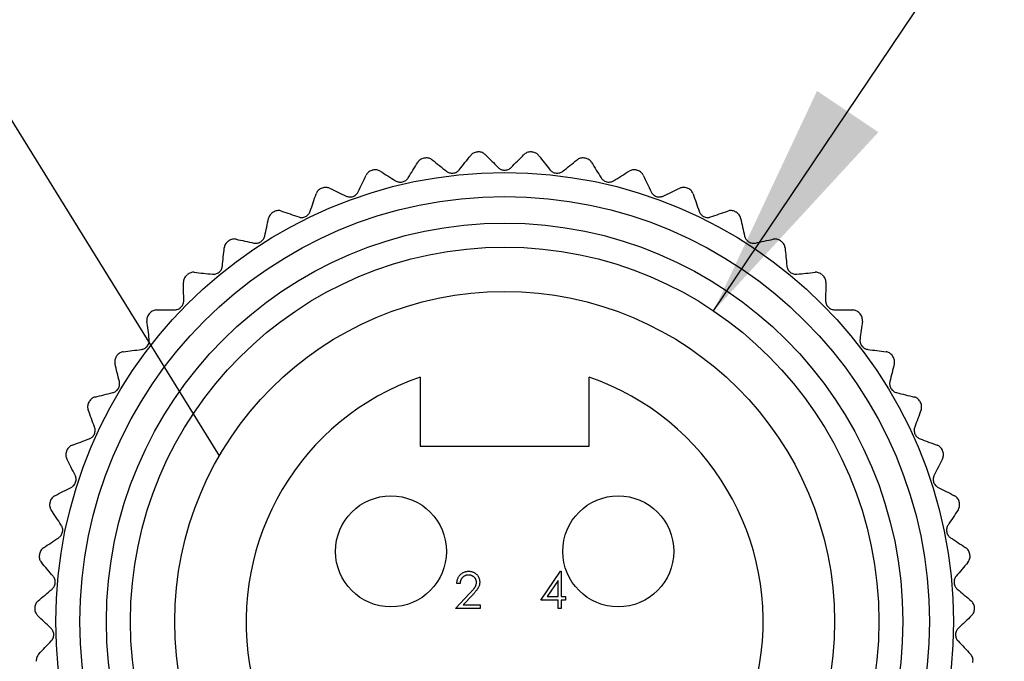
# Model space of a CAD drawing. Header units: millimetres. Extents: x 13 to 546, y 13 to 419.
# Tile 3 of 18: x 104 to 132, y 168 to 185. Entities that reach past the tile are written whole.
import ezdxf

# ---------------------------------------------------------------- set-up
doc = ezdxf.new("R2010")
doc.units = ezdxf.units.MM
doc.header["$LTSCALE"] = 2
doc.linetypes.add('SLD-Solid', pattern=[0])
doc.layers.add('DIMENSIONS', color=140, linetype='SLD-Solid', lineweight=25)
doc.layers.add('TEXT', color=140, linetype='SLD-Solid', lineweight=25)
doc.styles.add('SLDTEXTSTYLE0', font='TXT', dxfattribs={"width": 0.7})
doc.dimstyles.new('SLDDIMSTYLE0', dxfattribs={"dimtxt": 4.316016, "dimasz": 6.604, "dimexe": 0, "dimexo": 0.0625, "dimgap": 1.079004, "dimtad": 0, "dimtih": 1, "dimtoh": 1, "dimdec": 1, "dimrnd": 1e-09, "dimzin": 12, "dimdsep": 46, "dimtxsty": 'SLDTEXTSTYLE0', "dimsah": 1, "dimcen": 0, "dimadec": 0, "dimazin": 3, "dimtfac": 1, "dimtdec": 1, "dimtofl": 0, "dimtmove": 0, "dimatfit": 3, "dimfxl": 0, "dimfrac": 2, "dimtolj": 1, "dimtzin": 12, "dimarcsym": 0})
doc.dimstyles.new('SLDDIMSTYLE1', dxfattribs={"dimtxt": 0.18, "dimasz": 6.604, "dimexe": 0, "dimexo": 0.0625, "dimgap": 0, "dimtad": 0, "dimtih": 1, "dimtoh": 1, "dimdec": 0, "dimrnd": 1e-09, "dimzin": 0, "dimdsep": 46, "dimtxsty": 'Standard', "dimblk1": 'NONE', "dimblk2": 'NONE', "dimsah": 1, "dimcen": 0.09, "dimadec": 0, "dimazin": 0, "dimtfac": 6.604, "dimtdec": 0, "dimtofl": 0, "dimtmove": 0, "dimatfit": 3, "dimldrblk": 'NONE', "dimfxl": 0, "dimfrac": 2, "dimtolj": 1, "dimtzin": 0, "dimarcsym": 0})

# ---------------------------------------------------------------- blocks, each defined once
blk = doc.blocks.new('_D')
at = {"layer": 'DIMENSIONS'}
for p, q in [((123.578, 177.453), (135.518, 195.192)), ((135.518, 195.192), (147.273, 195.192))]:
    blk.add_line(p, q, dxfattribs=at)
blk.add_solid([(123.578, 177.453), (128.108, 182.365), (126.423, 183.499)], dxfattribs=at)
at = {"layer": 'DIMENSIONS', "char_height": 4.2333, "attachment_point": 1, "style": 'SLDTEXTSTYLE0'}
for s, insert in [('7/8-16', (151.773, 204.079)), ('FEMALE', (150.448, 197.219)), ('THREAD', (149.805, 190.36))]:
    blk.add_mtext(s, dxfattribs=dict(at, insert=insert))
blk = doc.blocks.new('_None')

msp = doc.modelspace()

# ---------------------------------------------------------------- linework, layer by layer
for p, q in [((115.507, 175.636), (115.507, 173.737)), ((120.157, 173.737), (120.157, 175.636)), ((115.507, 173.737), (120.157, 173.737)), ((118.826, 169.505), (119.372, 170.3)), ((119.3, 170.042), (119.002, 169.608)), ((119.3, 169.608), (119.3, 170.042)), ((119.372, 170.3), (119.39, 170.3)), ((119.39, 170.3), (119.39, 169.608)), ((116.608, 169.967), (116.518, 169.967)), ((116.48, 169.274), (116.868, 169.688)), ((116.944, 169.644), (116.694, 169.377)), ((119.3, 169.505), (118.826, 169.505)), ((119.002, 169.608), (119.3, 169.608)), ((119.3, 169.274), (119.3, 169.505)), ((119.39, 169.608), (119.505, 169.608)), ((119.39, 169.505), (119.39, 169.274)), ((119.505, 169.505), (119.39, 169.505)), ((119.505, 169.608), (119.505, 169.505)), ((117.159, 169.274), (116.48, 169.274)), ((116.694, 169.377), (117.159, 169.377)), ((117.159, 169.377), (117.159, 169.274)), ((119.39, 169.274), (119.3, 169.274))]:
    msp.add_line(p, q)
for centre, radius in [((117.832, 168.917), 12.34), ((117.832, 168.917), 11.68), ((117.832, 168.917), 10.95), ((117.832, 168.917), 10.29), ((117.832, 168.917), 9.07), ((114.707, 170.847), 1.525), ((120.957, 170.847), 1.525)]:
    msp.add_circle(centre, radius)
for radius, start, end in [(12.925, 93.2054, 93.3401), (12.925, 86.6599, 86.7946), (12.925, 99.7508, 99.8855), (12.925, 80.1145, 80.2492), (12.925, 106.2963, 106.431), (12.925, 73.569, 73.7037), (12.925, 112.8417, 112.9764), (12.925, 67.0236, 67.1583), (12.925, 119.3872, 119.5219), (12.925, 60.4781, 60.6128), (12.925, 125.9326, 126.0674), (12.925, 53.9326, 54.0674), (12.925, 132.4781, 132.6128), (12.925, 47.3872, 47.5219), (12.925, 139.0236, 139.1583), (12.925, 40.8417, 40.9764), (12.925, 145.569, 145.7037), (12.925, 34.2963, 34.431), (7.11, 109.087, 70.913), (12.925, 152.1145, 152.2492), (12.925, 27.7508, 27.8855), (12.925, 158.6599, 158.7946), (12.925, 21.2054, 21.3401), (12.925, 165.2054, 165.3401), (12.925, 14.6599, 14.7946), (12.925, 171.7508, 171.8855), (12.925, 8.1145, 8.2492), (12.925, 178.2963, 178.431), (12.925, 1.569, 1.7037), (12.925, 355.0236, 355.1583)]:
    msp.add_arc((117.832, 168.917), radius, start, end)
for points in [[(116.586, 181.333), (116.69, 181.464), (116.794, 181.595), (116.898, 181.726)], [(117.3, 181.749), (117.418, 181.631), (117.536, 181.513), (117.655, 181.394)], [(118.009, 181.394), (118.128, 181.513), (118.246, 181.631), (118.364, 181.749)], [(118.766, 181.726), (118.87, 181.595), (118.974, 181.464), (119.079, 181.333)], [(115.178, 181.11), (115.267, 181.252), (115.356, 181.395), (115.444, 181.536)], [(115.841, 181.605), (115.971, 181.501), (116.103, 181.397), (116.234, 181.292)], [(119.43, 181.292), (119.562, 181.397), (119.693, 181.501), (119.823, 181.605)], [(120.22, 181.536), (120.309, 181.395), (120.397, 181.252), (120.486, 181.11)], [(113.806, 180.728), (113.878, 180.88), (113.95, 181.031), (114.021, 181.182)], [(114.408, 181.295), (114.549, 181.207), (114.691, 181.118), (114.834, 181.03)], [(120.83, 181.03), (120.973, 181.118), (121.115, 181.207), (121.257, 181.295)], [(121.643, 181.182), (121.715, 181.031), (121.786, 180.88), (121.858, 180.728)], [(112.486, 180.192), (112.54, 180.351), (112.594, 180.509), (112.648, 180.667)], [(113.019, 180.824), (113.17, 180.753), (113.321, 180.681), (113.473, 180.609)], [(122.191, 180.609), (122.343, 180.681), (122.495, 180.753), (122.645, 180.824)], [(123.017, 180.667), (123.07, 180.509), (123.124, 180.351), (123.179, 180.192)], [(111.693, 180.198), (111.851, 180.144), (112.009, 180.09), (112.169, 180.036)], [(123.496, 180.036), (123.655, 180.09), (123.813, 180.144), (123.971, 180.198)], [(111.235, 179.509), (111.271, 179.673), (111.307, 179.837), (111.342, 180)], [(124.322, 180), (124.358, 179.837), (124.393, 179.673), (124.429, 179.509)], [(110.447, 179.424), (110.61, 179.389), (110.774, 179.353), (110.938, 179.318)], [(124.726, 179.318), (124.891, 179.353), (125.054, 179.389), (125.217, 179.424)], [(110.071, 178.688), (110.088, 178.855), (110.105, 179.022), (110.121, 179.188)], [(125.543, 179.188), (125.56, 179.022), (125.576, 178.855), (125.593, 178.688)], [(109.298, 178.514), (109.463, 178.497), (109.63, 178.481), (109.797, 178.464)], [(125.867, 178.464), (126.034, 178.481), (126.201, 178.497), (126.367, 178.514)], [(109.008, 177.739), (109.005, 177.908), (109.003, 178.075), (109.001, 178.242)], [(126.664, 178.242), (126.661, 178.075), (126.659, 177.908), (126.656, 177.739)], [(108.259, 177.479), (108.426, 177.481), (108.593, 177.483), (108.761, 177.486)], [(126.903, 177.486), (127.071, 177.483), (127.238, 177.481), (127.405, 177.479)], [(108.06, 176.676), (108.038, 176.843), (108.017, 177.009), (107.995, 177.174)], [(127.669, 177.174), (127.648, 177.009), (127.626, 176.843), (127.605, 176.676)], [(107.346, 176.332), (107.511, 176.353), (107.677, 176.374), (107.844, 176.396)], [(127.821, 176.396), (127.987, 176.374), (128.153, 176.353), (128.319, 176.332)], [(107.239, 175.511), (107.199, 175.675), (107.158, 175.837), (107.118, 175.999)], [(128.546, 175.999), (128.506, 175.837), (128.466, 175.675), (128.425, 175.511)], [(106.569, 175.088), (106.731, 175.128), (106.893, 175.168), (107.056, 175.209)], [(128.608, 175.209), (128.771, 175.168), (128.934, 175.128), (129.095, 175.088)], [(106.556, 174.261), (106.498, 174.418), (106.439, 174.575), (106.381, 174.732)], [(129.284, 174.732), (129.225, 174.575), (129.167, 174.418), (129.108, 174.261)], [(105.939, 173.764), (106.095, 173.822), (106.252, 173.881), (106.409, 173.939)], [(129.255, 173.939), (129.412, 173.881), (129.569, 173.822), (129.725, 173.764)], [(106.021, 172.941), (105.944, 173.091), (105.868, 173.24), (105.793, 173.388)], [(129.872, 173.388), (129.796, 173.24), (129.72, 173.091), (129.644, 172.941)], [(105.464, 172.376), (105.612, 172.452), (105.762, 172.528), (105.911, 172.604)], [(129.753, 172.604), (129.903, 172.528), (130.052, 172.452), (130.2, 172.376)], [(105.639, 171.568), (105.546, 171.708), (105.454, 171.848), (105.361, 171.987)], [(130.303, 171.987), (130.211, 171.848), (130.118, 171.708), (130.025, 171.568)], [(105.15, 170.944), (105.289, 171.036), (105.429, 171.129), (105.569, 171.222)], [(130.096, 171.222), (130.236, 171.129), (130.375, 171.036), (130.514, 170.944)], [(105.416, 170.161), (105.308, 170.29), (105.2, 170.418), (105.093, 170.545)], [(130.572, 170.545), (130.464, 170.418), (130.356, 170.29), (130.248, 170.161)], [(105.002, 169.485), (105.129, 169.593), (105.257, 169.7), (105.386, 169.809)], [(130.278, 169.809), (130.407, 169.7), (130.535, 169.593), (130.663, 169.485)], [(105.355, 168.737), (105.233, 168.853), (105.111, 168.968), (104.99, 169.082)], [(130.674, 169.082), (130.553, 168.968), (130.431, 168.853), (130.309, 168.737)], [(105.021, 168.019), (105.135, 168.14), (105.25, 168.262), (105.366, 168.384)], [(130.299, 168.384), (130.414, 168.262), (130.529, 168.14), (130.644, 168.019)]]:
    msp.add_open_spline(points, degree=3)
for points, knots in [([(117.079, 181.82), (117.04, 181.818), (117.004, 181.806), (116.942, 181.772), (116.917, 181.75), (116.898, 181.726)], [0, 0, 0, 0, 0.5, 0.5, 1, 1, 1, 1]), ([(117.3, 181.749), (117.278, 181.771), (117.251, 181.79), (117.186, 181.817), (117.148, 181.824), (117.109, 181.822)], [0, 0, 0, 0, 0.5, 0.5, 1, 1, 1, 1]), ([(118.555, 181.822), (118.516, 181.824), (118.478, 181.817), (118.413, 181.79), (118.386, 181.771), (118.364, 181.749)], [0, 0, 0, 0, 0.5, 0.5, 1, 1, 1, 1]), ([(118.766, 181.726), (118.747, 181.75), (118.722, 181.772), (118.661, 181.806), (118.624, 181.818), (118.585, 181.82)], [0, 0, 0, 0, 0.5, 0.5, 1, 1, 1, 1]), ([(115.613, 181.65), (115.575, 181.644), (115.54, 181.628), (115.482, 181.587), (115.46, 181.562), (115.444, 181.536)], [0, 0, 0, 0, 0.5, 0.5, 1, 1, 1, 1]), ([(115.841, 181.605), (115.817, 181.624), (115.787, 181.64), (115.72, 181.659), (115.681, 181.662), (115.643, 181.655)], [0, 0, 0, 0, 0.5, 0.5, 1, 1, 1, 1]), ([(120.021, 181.655), (119.983, 181.662), (119.945, 181.659), (119.877, 181.64), (119.848, 181.624), (119.823, 181.605)], [0, 0, 0, 0, 0.5, 0.5, 1, 1, 1, 1]), ([(120.22, 181.536), (120.204, 181.562), (120.182, 181.587), (120.125, 181.628), (120.089, 181.644), (120.051, 181.65)], [0, 0, 0, 0, 0.5, 0.5, 1, 1, 1, 1]), ([(114.176, 181.314), (114.139, 181.303), (114.106, 181.284), (114.053, 181.237), (114.034, 181.21), (114.021, 181.182)], [0, 0, 0, 0, 0.5, 0.5, 1, 1, 1, 1]), ([(114.408, 181.295), (114.381, 181.311), (114.35, 181.324), (114.281, 181.335), (114.243, 181.334), (114.205, 181.323)], [0, 0, 0, 0, 0.5, 0.5, 1, 1, 1, 1]), ([(116.234, 181.292), (116.257, 181.274), (116.284, 181.259), (116.347, 181.24), (116.383, 181.236), (116.453, 181.244), (116.488, 181.256), (116.544, 181.289), (116.567, 181.31), (116.586, 181.333)], [0, 0, 0, 0, 0.25, 0.25, 0.5, 0.5, 0.75, 0.75, 1, 1, 1, 1]), ([(117.655, 181.394), (117.676, 181.373), (117.701, 181.355), (117.761, 181.329), (117.796, 181.321), (117.867, 181.321), (117.903, 181.329), (117.963, 181.355), (117.988, 181.373), (118.009, 181.394)], [0, 0, 0, 0, 0.25, 0.25, 0.5, 0.5, 0.75, 0.75, 1, 1, 1, 1]), ([(119.079, 181.333), (119.097, 181.31), (119.12, 181.289), (119.177, 181.256), (119.21, 181.244), (119.281, 181.236), (119.317, 181.24), (119.38, 181.259), (119.407, 181.274), (119.43, 181.292)], [0, 0, 0, 0, 0.25, 0.25, 0.5, 0.5, 0.75, 0.75, 1, 1, 1, 1]), ([(121.459, 181.323), (121.422, 181.334), (121.383, 181.335), (121.314, 181.324), (121.283, 181.311), (121.257, 181.295)], [0, 0, 0, 0, 0.5, 0.5, 1, 1, 1, 1]), ([(121.643, 181.182), (121.63, 181.21), (121.611, 181.237), (121.559, 181.284), (121.525, 181.303), (121.488, 181.314)], [0, 0, 0, 0, 0.5, 0.5, 1, 1, 1, 1]), ([(114.834, 181.03), (114.859, 181.014), (114.887, 181.002), (114.952, 180.99), (114.988, 180.99), (115.057, 181.006), (115.09, 181.022), (115.142, 181.061), (115.163, 181.085), (115.178, 181.11)], [0, 0, 0, 0, 0.25, 0.25, 0.5, 0.5, 0.75, 0.75, 1, 1, 1, 1]), ([(120.486, 181.11), (120.501, 181.085), (120.522, 181.062), (120.574, 181.022), (120.607, 181.006), (120.676, 180.99), (120.712, 180.99), (120.777, 181.002), (120.806, 181.014), (120.83, 181.03)], [0, 0, 0, 0, 0.25, 0.25, 0.5, 0.5, 0.75, 0.75, 1, 1, 1, 1]), ([(112.787, 180.817), (112.751, 180.802), (112.72, 180.778), (112.674, 180.726), (112.658, 180.697), (112.648, 180.667)], [0, 0, 0, 0, 0.5, 0.5, 1, 1, 1, 1]), ([(113.019, 180.824), (112.991, 180.837), (112.959, 180.846), (112.889, 180.849), (112.851, 180.844), (112.815, 180.829)], [0, 0, 0, 0, 0.5, 0.5, 1, 1, 1, 1]), ([(113.473, 180.609), (113.499, 180.596), (113.529, 180.588), (113.594, 180.583), (113.63, 180.587), (113.697, 180.611), (113.728, 180.631), (113.776, 180.676), (113.793, 180.701), (113.806, 180.728)], [0, 0, 0, 0, 0.25, 0.25, 0.5, 0.5, 0.75, 0.75, 1, 1, 1, 1]), ([(121.858, 180.728), (121.871, 180.701), (121.889, 180.676), (121.936, 180.631), (121.967, 180.611), (122.034, 180.587), (122.07, 180.583), (122.135, 180.588), (122.165, 180.596), (122.191, 180.609)], [0, 0, 0, 0, 0.25, 0.25, 0.5, 0.5, 0.75, 0.75, 1, 1, 1, 1]), ([(122.849, 180.829), (122.814, 180.844), (122.776, 180.849), (122.705, 180.846), (122.673, 180.837), (122.645, 180.824)], [0, 0, 0, 0, 0.5, 0.5, 1, 1, 1, 1]), ([(123.017, 180.667), (123.007, 180.697), (122.991, 180.726), (122.944, 180.778), (122.913, 180.802), (122.877, 180.817)], [0, 0, 0, 0, 0.5, 0.5, 1, 1, 1, 1]), ([(111.463, 180.164), (111.43, 180.145), (111.402, 180.118), (111.361, 180.061), (111.349, 180.03), (111.342, 180)], [0, 0, 0, 0, 0.5, 0.5, 1, 1, 1, 1]), ([(111.693, 180.198), (111.664, 180.208), (111.631, 180.213), (111.561, 180.208), (111.524, 180.198), (111.49, 180.179)], [0, 0, 0, 0, 0.5, 0.5, 1, 1, 1, 1]), ([(112.169, 180.036), (112.196, 180.026), (112.227, 180.021), (112.292, 180.024), (112.327, 180.032), (112.391, 180.063), (112.419, 180.086), (112.462, 180.137), (112.476, 180.164), (112.486, 180.192)], [0, 0, 0, 0, 0.25, 0.25, 0.5, 0.5, 0.75, 0.75, 1, 1, 1, 1]), ([(123.179, 180.192), (123.188, 180.164), (123.203, 180.137), (123.245, 180.086), (123.273, 180.064), (123.336, 180.032), (123.372, 180.024), (123.438, 180.021), (123.468, 180.026), (123.496, 180.036)], [0, 0, 0, 0, 0.25, 0.25, 0.5, 0.5, 0.75, 0.75, 1, 1, 1, 1]), ([(124.175, 180.179), (124.141, 180.198), (124.104, 180.208), (124.033, 180.213), (124.001, 180.208), (123.971, 180.198)], [0, 0, 0, 0, 0.5, 0.5, 1, 1, 1, 1]), ([(124.322, 180), (124.316, 180.03), (124.303, 180.061), (124.263, 180.118), (124.235, 180.145), (124.201, 180.164)], [0, 0, 0, 0, 0.5, 0.5, 1, 1, 1, 1]), ([(110.938, 179.318), (110.966, 179.311), (110.997, 179.31), (111.062, 179.32), (111.096, 179.332), (111.156, 179.371), (111.181, 179.396), (111.218, 179.451), (111.229, 179.48), (111.235, 179.509)], [0, 0, 0, 0, 0.25, 0.25, 0.5, 0.5, 0.75, 0.75, 1, 1, 1, 1]), ([(124.429, 179.509), (124.435, 179.48), (124.447, 179.451), (124.483, 179.397), (124.508, 179.371), (124.568, 179.333), (124.602, 179.32), (124.667, 179.31), (124.698, 179.311), (124.726, 179.318)], [0, 0, 0, 0, 0.25, 0.25, 0.5, 0.5, 0.75, 0.75, 1, 1, 1, 1]), ([(110.223, 179.365), (110.191, 179.342), (110.167, 179.312), (110.133, 179.25), (110.124, 179.218), (110.121, 179.188)], [0, 0, 0, 0, 0.5, 0.5, 1, 1, 1, 1]), ([(110.447, 179.424), (110.417, 179.431), (110.384, 179.432), (110.314, 179.42), (110.279, 179.405), (110.247, 179.383)], [0, 0, 0, 0, 0.5, 0.5, 1, 1, 1, 1]), ([(125.417, 179.383), (125.386, 179.405), (125.35, 179.42), (125.281, 179.432), (125.247, 179.431), (125.217, 179.424)], [0, 0, 0, 0, 0.5, 0.5, 1, 1, 1, 1]), ([(125.543, 179.188), (125.54, 179.218), (125.531, 179.25), (125.498, 179.312), (125.473, 179.342), (125.442, 179.365)], [0, 0, 0, 0, 0.5, 0.5, 1, 1, 1, 1]), ([(109.081, 178.429), (109.053, 178.403), (109.032, 178.371), (109.005, 178.305), (109, 178.273), (109.001, 178.242)], [0, 0, 0, 0, 0.5, 0.5, 1, 1, 1, 1]), ([(109.298, 178.514), (109.267, 178.517), (109.234, 178.515), (109.166, 178.494), (109.132, 178.476), (109.104, 178.45)], [0, 0, 0, 0, 0.5, 0.5, 1, 1, 1, 1]), ([(109.797, 178.464), (109.826, 178.461), (109.857, 178.463), (109.921, 178.481), (109.953, 178.496), (110.008, 178.541), (110.03, 178.57), (110.06, 178.629), (110.068, 178.659), (110.071, 178.688)], [0, 0, 0, 0, 0.25, 0.25, 0.5, 0.5, 0.75, 0.75, 1, 1, 1, 1]), ([(125.593, 178.688), (125.596, 178.659), (125.604, 178.629), (125.634, 178.57), (125.656, 178.542), (125.711, 178.497), (125.743, 178.481), (125.807, 178.463), (125.838, 178.461), (125.867, 178.464)], [0, 0, 0, 0, 0.25, 0.25, 0.5, 0.5, 0.75, 0.75, 1, 1, 1, 1]), ([(126.561, 178.45), (126.532, 178.476), (126.498, 178.494), (126.431, 178.515), (126.398, 178.517), (126.367, 178.514)], [0, 0, 0, 0, 0.5, 0.5, 1, 1, 1, 1]), ([(126.664, 178.242), (126.664, 178.273), (126.659, 178.305), (126.633, 178.371), (126.611, 178.403), (126.583, 178.429)], [0, 0, 0, 0, 0.5, 0.5, 1, 1, 1, 1]), ([(108.761, 177.486), (108.791, 177.486), (108.821, 177.492), (108.882, 177.516), (108.912, 177.536), (108.962, 177.587), (108.981, 177.618), (109.004, 177.679), (109.008, 177.71), (109.008, 177.739)], [0, 0, 0, 0, 0.25, 0.25, 0.5, 0.5, 0.75, 0.75, 1, 1, 1, 1]), ([(126.656, 177.739), (126.656, 177.71), (126.661, 177.68), (126.683, 177.618), (126.702, 177.587), (126.752, 177.536), (126.782, 177.516), (126.843, 177.492), (126.874, 177.486), (126.903, 177.486)], [0, 0, 0, 0, 0.25, 0.25, 0.5, 0.5, 0.75, 0.75, 1, 1, 1, 1]), ([(108.054, 177.37), (108.029, 177.34), (108.011, 177.306), (107.993, 177.238), (107.991, 177.205), (107.995, 177.174)], [0, 0, 0, 0, 0.5, 0.5, 1, 1, 1, 1]), ([(108.259, 177.479), (108.228, 177.478), (108.196, 177.472), (108.131, 177.444), (108.099, 177.422), (108.074, 177.393)], [0, 0, 0, 0, 0.5, 0.5, 1, 1, 1, 1]), ([(127.59, 177.393), (127.565, 177.422), (127.533, 177.444), (127.469, 177.472), (127.436, 177.478), (127.405, 177.479)], [0, 0, 0, 0, 0.5, 0.5, 1, 1, 1, 1]), ([(127.669, 177.174), (127.673, 177.205), (127.671, 177.238), (127.653, 177.306), (127.636, 177.34), (127.61, 177.37)], [0, 0, 0, 0, 0.5, 0.5, 1, 1, 1, 1]), ([(107.844, 176.396), (107.873, 176.4), (107.902, 176.409), (107.96, 176.44), (107.988, 176.463), (108.031, 176.519), (108.047, 176.552), (108.062, 176.616), (108.063, 176.647), (108.06, 176.676)], [0, 0, 0, 0, 0.25, 0.25, 0.5, 0.5, 0.75, 0.75, 1, 1, 1, 1]), ([(127.605, 176.676), (127.601, 176.647), (127.602, 176.616), (127.618, 176.552), (127.633, 176.52), (127.676, 176.463), (127.704, 176.44), (127.762, 176.409), (127.792, 176.4), (127.821, 176.396)], [0, 0, 0, 0, 0.25, 0.25, 0.5, 0.5, 0.75, 0.75, 1, 1, 1, 1]), ([(107.346, 176.332), (107.315, 176.328), (107.283, 176.318), (107.222, 176.283), (107.193, 176.257), (107.172, 176.225)], [0, 0, 0, 0, 0.5, 0.5, 1, 1, 1, 1]), ([(128.493, 176.225), (128.471, 176.257), (128.442, 176.283), (128.381, 176.318), (128.349, 176.328), (128.319, 176.332)], [0, 0, 0, 0, 0.5, 0.5, 1, 1, 1, 1]), ([(107.154, 176.2), (107.133, 176.168), (107.119, 176.132), (107.108, 176.062), (107.111, 176.029), (107.118, 175.999)], [0, 0, 0, 0, 0.5, 0.5, 1, 1, 1, 1]), ([(128.546, 175.999), (128.554, 176.029), (128.556, 176.062), (128.545, 176.132), (128.532, 176.168), (128.51, 176.2)], [0, 0, 0, 0, 0.5, 0.5, 1, 1, 1, 1]), ([(107.056, 175.209), (107.085, 175.216), (107.113, 175.228), (107.167, 175.266), (107.192, 175.291), (107.229, 175.352), (107.24, 175.387), (107.248, 175.452), (107.246, 175.483), (107.239, 175.511)], [0, 0, 0, 0, 0.25, 0.25, 0.5, 0.5, 0.75, 0.75, 1, 1, 1, 1]), ([(128.425, 175.511), (128.418, 175.483), (128.416, 175.452), (128.424, 175.387), (128.435, 175.353), (128.472, 175.292), (128.497, 175.266), (128.551, 175.228), (128.58, 175.216), (128.608, 175.209)], [0, 0, 0, 0, 0.25, 0.25, 0.5, 0.5, 0.75, 0.75, 1, 1, 1, 1]), ([(106.394, 174.935), (106.376, 174.901), (106.367, 174.864), (106.364, 174.793), (106.37, 174.761), (106.381, 174.732)], [0, 0, 0, 0, 0.5, 0.5, 1, 1, 1, 1]), ([(106.569, 175.088), (106.539, 175.08), (106.508, 175.067), (106.452, 175.025), (106.426, 174.996), (106.408, 174.962)], [0, 0, 0, 0, 0.5, 0.5, 1, 1, 1, 1]), ([(129.256, 174.962), (129.238, 174.996), (129.213, 175.025), (129.156, 175.067), (129.126, 175.08), (129.095, 175.088)], [0, 0, 0, 0, 0.5, 0.5, 1, 1, 1, 1]), ([(129.284, 174.732), (129.294, 174.761), (129.3, 174.793), (129.298, 174.864), (129.289, 174.901), (129.271, 174.935)], [0, 0, 0, 0, 0.5, 0.5, 1, 1, 1, 1]), ([(106.409, 173.939), (106.437, 173.949), (106.464, 173.965), (106.513, 174.009), (106.535, 174.037), (106.564, 174.102), (106.572, 174.137), (106.573, 174.203), (106.566, 174.234), (106.556, 174.261)], [0, 0, 0, 0, 0.25, 0.25, 0.5, 0.5, 0.75, 0.75, 1, 1, 1, 1]), ([(129.108, 174.261), (129.098, 174.234), (129.092, 174.203), (129.093, 174.138), (129.1, 174.102), (129.129, 174.038), (129.151, 174.009), (129.201, 173.965), (129.228, 173.949), (129.255, 173.939)], [0, 0, 0, 0, 0.25, 0.25, 0.5, 0.5, 0.75, 0.75, 1, 1, 1, 1]), ([(105.782, 173.592), (105.768, 173.556), (105.763, 173.518), (105.769, 173.448), (105.779, 173.416), (105.793, 173.388)], [0, 0, 0, 0, 0.5, 0.5, 1, 1, 1, 1]), ([(105.939, 173.764), (105.91, 173.753), (105.881, 173.736), (105.83, 173.688), (105.807, 173.657), (105.793, 173.621)], [0, 0, 0, 0, 0.5, 0.5, 1, 1, 1, 1]), ([(129.871, 173.621), (129.857, 173.657), (129.835, 173.688), (129.783, 173.736), (129.755, 173.753), (129.725, 173.764)], [0, 0, 0, 0, 0.5, 0.5, 1, 1, 1, 1]), ([(129.872, 173.388), (129.886, 173.416), (129.896, 173.448), (129.901, 173.518), (129.896, 173.556), (129.882, 173.592)], [0, 0, 0, 0, 0.5, 0.5, 1, 1, 1, 1]), ([(105.911, 172.604), (105.937, 172.618), (105.962, 172.636), (106.006, 172.685), (106.025, 172.716), (106.047, 172.783), (106.05, 172.82), (106.043, 172.885), (106.034, 172.915), (106.021, 172.941)], [0, 0, 0, 0, 0.25, 0.25, 0.5, 0.5, 0.75, 0.75, 1, 1, 1, 1]), ([(129.644, 172.941), (129.63, 172.915), (129.621, 172.885), (129.614, 172.82), (129.618, 172.784), (129.639, 172.716), (129.658, 172.685), (129.702, 172.636), (129.727, 172.618), (129.753, 172.604)], [0, 0, 0, 0, 0.25, 0.25, 0.5, 0.5, 0.75, 0.75, 1, 1, 1, 1]), ([(105.464, 172.376), (105.436, 172.362), (105.41, 172.342), (105.364, 172.289), (105.346, 172.255), (105.336, 172.218)], [0, 0, 0, 0, 0.5, 0.5, 1, 1, 1, 1]), ([(130.329, 172.218), (130.319, 172.255), (130.3, 172.289), (130.255, 172.342), (130.228, 172.362), (130.2, 172.376)], [0, 0, 0, 0, 0.5, 0.5, 1, 1, 1, 1]), ([(105.328, 172.188), (105.318, 172.151), (105.318, 172.112), (105.331, 172.043), (105.344, 172.013), (105.361, 171.987)], [0, 0, 0, 0, 0.5, 0.5, 1, 1, 1, 1]), ([(130.303, 171.987), (130.32, 172.013), (130.333, 172.043), (130.347, 172.112), (130.346, 172.151), (130.336, 172.188)], [0, 0, 0, 0, 0.5, 0.5, 1, 1, 1, 1]), ([(105.569, 171.222), (105.593, 171.238), (105.616, 171.259), (105.654, 171.312), (105.668, 171.345), (105.683, 171.415), (105.682, 171.451), (105.668, 171.515), (105.655, 171.544), (105.639, 171.568)], [0, 0, 0, 0, 0.25, 0.25, 0.5, 0.5, 0.75, 0.75, 1, 1, 1, 1]), ([(130.025, 171.568), (130.009, 171.544), (129.997, 171.516), (129.982, 171.451), (129.982, 171.416), (129.996, 171.346), (130.01, 171.313), (130.048, 171.259), (130.071, 171.238), (130.096, 171.222)], [0, 0, 0, 0, 0.25, 0.25, 0.5, 0.5, 0.75, 0.75, 1, 1, 1, 1]), ([(105.15, 170.944), (105.124, 170.927), (105.1, 170.904), (105.061, 170.846), (105.046, 170.81), (105.041, 170.772)], [0, 0, 0, 0, 0.5, 0.5, 1, 1, 1, 1]), ([(130.623, 170.772), (130.618, 170.81), (130.603, 170.846), (130.564, 170.904), (130.54, 170.927), (130.514, 170.944)], [0, 0, 0, 0, 0.5, 0.5, 1, 1, 1, 1]), ([(105.037, 170.741), (105.031, 170.703), (105.035, 170.665), (105.056, 170.598), (105.073, 170.569), (105.093, 170.545)], [0, 0, 0, 0, 0.5, 0.5, 1, 1, 1, 1]), ([(130.572, 170.545), (130.592, 170.569), (130.608, 170.598), (130.629, 170.665), (130.633, 170.703), (130.628, 170.741)], [0, 0, 0, 0, 0.5, 0.5, 1, 1, 1, 1]), ([(105.386, 169.809), (105.408, 169.827), (105.428, 169.851), (105.46, 169.909), (105.471, 169.943), (105.477, 170.014), (105.472, 170.05), (105.451, 170.112), (105.435, 170.139), (105.416, 170.161)], [0, 0, 0, 0, 0.25, 0.25, 0.5, 0.5, 0.75, 0.75, 1, 1, 1, 1]), ([(116.518, 169.967), (116.519, 169.979), (116.52, 170.002), (116.525, 170.036), (116.533, 170.069), (116.544, 170.1), (116.558, 170.129), (116.574, 170.157), (116.593, 170.183), (116.615, 170.207), (116.638, 170.229), (116.664, 170.248), (116.691, 170.264), (116.719, 170.277), (116.748, 170.287), (116.779, 170.295), (116.811, 170.299), (116.833, 170.3), (116.844, 170.3)], [0, 0, 0, 0, 0.0687908, 0.1351033, 0.1989787, 0.2619043, 0.323495, 0.3851954, 0.4469692, 0.5097648, 0.5722506, 0.6334052, 0.6932512, 0.7525832, 0.8125793, 0.8732751, 0.9355499, 1, 1, 1, 1]), ([(116.84, 170.198), (116.832, 170.197), (116.817, 170.197), (116.794, 170.194), (116.773, 170.189), (116.752, 170.183), (116.733, 170.174), (116.714, 170.164), (116.697, 170.151), (116.68, 170.137), (116.665, 170.121), (116.652, 170.104), (116.64, 170.085), (116.63, 170.064), (116.622, 170.042), (116.616, 170.018), (116.611, 169.993), (116.609, 169.976), (116.608, 169.967)], [0, 0, 0, 0, 0.064439, 0.126547, 0.186887, 0.245878, 0.304041, 0.362191, 0.420976, 0.48066, 0.5406, 0.600689, 0.661936, 0.724443, 0.789038, 0.856314, 0.926352, 1, 1, 1, 1]), ([(117.057, 169.995), (117.057, 170.002), (117.056, 170.015), (117.053, 170.035), (117.048, 170.054), (117.041, 170.072), (117.032, 170.09), (117.021, 170.107), (117.009, 170.123), (116.994, 170.138), (116.978, 170.152), (116.961, 170.164), (116.943, 170.174), (116.924, 170.183), (116.904, 170.19), (116.884, 170.194), (116.862, 170.197), (116.847, 170.197), (116.84, 170.198)], [0, 0, 0, 0, 0.061965, 0.122122, 0.180988, 0.239933, 0.299906, 0.359989, 0.421776, 0.486576, 0.551535, 0.615018, 0.677259, 0.73973, 0.80305, 0.866495, 0.931973, 1, 1, 1, 1]), ([(116.844, 170.3), (116.855, 170.3), (116.877, 170.299), (116.908, 170.295), (116.938, 170.288), (116.967, 170.279), (116.993, 170.266), (117.018, 170.251), (117.042, 170.233), (117.063, 170.212), (117.083, 170.19), (117.1, 170.166), (117.114, 170.141), (117.126, 170.115), (117.135, 170.089), (117.142, 170.061), (117.146, 170.032), (117.146, 170.013), (117.147, 170.003)], [0, 0, 0, 0, 0.069475, 0.136517, 0.200789, 0.26383, 0.325735, 0.387291, 0.449509, 0.512968, 0.576275, 0.63758, 0.697903, 0.757172, 0.816599, 0.876653, 0.93729, 1, 1, 1, 1]), ([(130.248, 170.161), (130.229, 170.139), (130.213, 170.112), (130.192, 170.05), (130.187, 170.014), (130.193, 169.943), (130.204, 169.909), (130.236, 169.851), (130.256, 169.827), (130.278, 169.809)], [0, 0, 0, 0, 0.25, 0.25, 0.5, 0.5, 0.75, 0.75, 1, 1, 1, 1]), ([(116.868, 169.688), (116.877, 169.698), (116.895, 169.717), (116.921, 169.745), (116.944, 169.77), (116.965, 169.794), (116.982, 169.816), (116.998, 169.835), (117.01, 169.853), (117.024, 169.874), (117.037, 169.899), (117.049, 169.931), (117.056, 169.962), (117.056, 169.984), (117.057, 169.995)], [0, 0, 0, 0, 0.110803, 0.212829, 0.306101, 0.390647, 0.466924, 0.534481, 0.593587, 0.644557, 0.7362, 0.825024, 0.911986, 1, 1, 1, 1]), ([(117.147, 170.003), (117.146, 169.989), (117.145, 169.961), (117.137, 169.921), (117.124, 169.881), (117.109, 169.85), (117.093, 169.824), (117.079, 169.803), (117.063, 169.781), (117.044, 169.757), (117.022, 169.731), (116.999, 169.703), (116.972, 169.674), (116.954, 169.654), (116.944, 169.644)], [0, 0, 0, 0, 0.098702, 0.195672, 0.292422, 0.391343, 0.444462, 0.504229, 0.570352, 0.642546, 0.722288, 0.807921, 0.90047, 1, 1, 1, 1]), ([(104.912, 169.271), (104.911, 169.232), (104.919, 169.195), (104.948, 169.13), (104.968, 169.104), (104.99, 169.082)], [0, 0, 0, 0, 0.5, 0.5, 1, 1, 1, 1]), ([(105.002, 169.485), (104.978, 169.465), (104.957, 169.44), (104.924, 169.377), (104.914, 169.34), (104.913, 169.301)], [0, 0, 0, 0, 0.5, 0.5, 1, 1, 1, 1]), ([(130.751, 169.301), (130.75, 169.34), (130.74, 169.377), (130.708, 169.44), (130.686, 169.465), (130.663, 169.485)], [0, 0, 0, 0, 0.5, 0.5, 1, 1, 1, 1]), ([(130.674, 169.082), (130.697, 169.104), (130.717, 169.13), (130.745, 169.195), (130.753, 169.232), (130.752, 169.271)], [0, 0, 0, 0, 0.5, 0.5, 1, 1, 1, 1]), ([(105.366, 168.384), (105.385, 168.405), (105.403, 168.431), (105.428, 168.492), (105.435, 168.527), (105.433, 168.598), (105.424, 168.633), (105.395, 168.693), (105.377, 168.718), (105.355, 168.737)], [0, 0, 0, 0, 0.25, 0.25, 0.5, 0.5, 0.75, 0.75, 1, 1, 1, 1]), ([(130.309, 168.737), (130.288, 168.718), (130.269, 168.693), (130.241, 168.634), (130.232, 168.599), (130.23, 168.528), (130.237, 168.492), (130.261, 168.431), (130.279, 168.405), (130.299, 168.384)], [0, 0, 0, 0, 0.25, 0.25, 0.5, 0.5, 0.75, 0.75, 1, 1, 1, 1]), ([(105.021, 168.019), (104.999, 167.996), (104.981, 167.969), (104.956, 167.903), (104.95, 167.865), (104.953, 167.826)], [0, 0, 0, 0, 0.5, 0.5, 1, 1, 1, 1]), ([(130.711, 167.826), (130.714, 167.865), (130.708, 167.903), (130.683, 167.969), (130.665, 167.996), (130.644, 168.019)], [0, 0, 0, 0, 0.5, 0.5, 1, 1, 1, 1])]:
    msp.add_open_spline(points, degree=3, knots=knots)
at = {"layer": 'TEXT'}
msp.add_circle((117.832, 168.917), 9.07, dxfattribs=at)

# ---------------------------------------------------------------- dimensions: what is measured, and where the dimension line sits
at = {"layer": 'DIMENSIONS'}
dim = msp.add_diameter_dim_2p(p1=(112.086, 160.381), p2=(123.578, 177.453), text='7/8-16\\PFEMALE\\PTHREAD', dimstyle='SLDDIMSTYLE0', override={"dimpost": '<>'}, dxfattribs=at)
dim.commit()
dim.dimension.update_dxf_attribs({"geometry": '_D', "text_midpoint": (161.517, 195.192), "dimtype": 163})

# ---------------------------------------------------------------- leaders
at = {"layer": 'TEXT', "has_arrowhead": 0}
msp.add_leader([(109.987, 173.469), (102.863, 184.971), (90.163, 184.971)], dimstyle='SLDDIMSTYLE1', dxfattribs=at)

doc.saveas('drawing.dxf')
